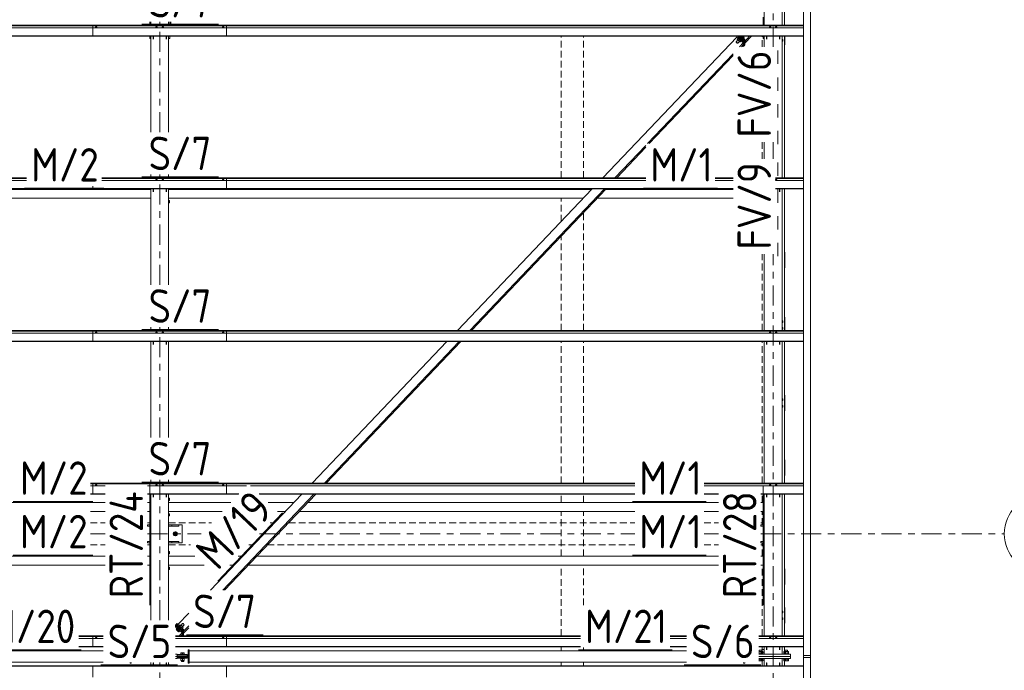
# Model space of a CAD drawing. Header units: millimetres. Extents: x -76 to 1111, y -178 to 661.
# Tile 81 of 91: x 579 to 667, y 394 to 452. Entities that reach past the tile are written whole.
import ezdxf

# ---------------------------------------------------------------- set-up
doc = ezdxf.new("R2010")
doc.units = ezdxf.units.MM
doc.header["$LTSCALE"] = 0.6
for name, pattern in [('VERDECKT2', [1.5, 1, -0.5]), ('XKITLINE00', [0]), ('XKITLINE02', [4, 2, -2]), ('XKITLINE03', [6, 3, -1, 1, -1])]:
    doc.linetypes.add(name, pattern=pattern)
for name, color, linetype, lineweight in [('Bolt', 7, 'Continuous', 0), ('Part', 2, 'Continuous', 0), ('PartMark', 3, 'Continuous', 0), ('S-GRID', 1, 'Continuous', 0)]:
    doc.layers.add(name, color=color, linetype=linetype, lineweight=lineweight)
doc.styles.add('ISOCPEUR', font='ISOCPEUR.TTF')

msp = doc.modelspace()

# ---------------------------------------------------------------- linework, layer by layer
at = {"layer": 'Bolt', "color": 3, "linetype": 'XKITLINE00', "lineweight": 0}
for p, q in [((585.708, 451.438), (585.654, 451.418)), ((585.654, 451.418), (585.654, 451.4)), ((585.711, 451.503), (585.703, 451.497)), ((585.703, 451.497), (585.703, 451.436)), ((585.818, 451.438), (585.708, 451.438)), ((585.708, 451.438), (585.708, 451.4)), ((585.733, 451.507), (585.711, 451.503)), ((585.763, 451.509), (585.733, 451.507)), ((585.793, 451.507), (585.763, 451.509)), ((585.815, 451.503), (585.793, 451.507)), ((585.823, 451.497), (585.815, 451.503)), ((585.873, 451.418), (585.818, 451.438)), ((585.818, 451.438), (585.818, 451.4)), ((585.823, 451.436), (585.823, 451.497)), ((585.873, 451.4), (585.873, 451.418)), ((591.133, 451.438), (591.079, 451.418)), ((591.079, 451.418), (591.079, 451.4)), ((591.136, 451.503), (591.128, 451.497)), ((591.128, 451.436), (591.128, 451.497)), ((591.243, 451.438), (591.133, 451.438)), ((591.133, 451.438), (591.133, 451.4)), ((591.158, 451.507), (591.136, 451.503)), ((591.188, 451.509), (591.158, 451.507)), ((591.218, 451.507), (591.188, 451.509)), ((591.24, 451.503), (591.218, 451.507)), ((591.248, 451.497), (591.24, 451.503)), ((591.298, 451.418), (591.243, 451.438)), ((591.243, 451.438), (591.243, 451.4)), ((591.248, 451.436), (591.248, 451.497)), ((591.298, 451.4), (591.298, 451.418)), ((591.683, 451.438), (591.629, 451.418)), ((591.629, 451.418), (591.629, 451.4)), ((591.686, 451.503), (591.678, 451.497)), ((591.678, 451.436), (591.678, 451.497)), ((591.793, 451.438), (591.683, 451.438)), ((591.683, 451.438), (591.683, 451.4)), ((591.708, 451.507), (591.686, 451.503)), ((591.738, 451.509), (591.708, 451.507)), ((591.768, 451.507), (591.738, 451.509)), ((591.79, 451.503), (591.768, 451.507)), ((591.798, 451.497), (591.79, 451.503)), ((591.848, 451.418), (591.793, 451.438)), ((591.793, 451.438), (591.793, 451.4)), ((591.798, 451.436), (591.798, 451.497)), ((591.848, 451.4), (591.848, 451.418)), ((597.108, 451.438), (597.054, 451.418)), ((597.054, 451.418), (597.054, 451.4)), ((597.111, 451.503), (597.103, 451.497)), ((597.103, 451.497), (597.103, 451.436)), ((597.218, 451.438), (597.108, 451.438)), ((597.108, 451.438), (597.108, 451.4)), ((597.133, 451.507), (597.111, 451.503)), ((597.163, 451.509), (597.133, 451.507)), ((597.193, 451.507), (597.163, 451.509)), ((597.215, 451.503), (597.193, 451.507)), ((597.223, 451.497), (597.215, 451.503)), ((597.273, 451.418), (597.218, 451.438)), ((597.218, 451.438), (597.218, 451.4)), ((597.223, 451.436), (597.223, 451.497)), ((597.273, 451.4), (597.273, 451.418)), ((646.133, 451.438), (646.079, 451.418)), ((646.079, 451.418), (646.079, 451.4)), ((646.136, 451.503), (646.128, 451.497)), ((646.128, 451.436), (646.128, 451.497)), ((646.243, 451.438), (646.133, 451.438)), ((646.133, 451.438), (646.133, 451.4)), ((646.158, 451.507), (646.136, 451.503)), ((646.188, 451.509), (646.158, 451.507)), ((646.218, 451.507), (646.188, 451.509)), ((646.24, 451.503), (646.218, 451.507)), ((646.248, 451.497), (646.24, 451.503)), ((646.298, 451.418), (646.243, 451.438)), ((646.243, 451.438), (646.243, 451.4)), ((646.248, 451.436), (646.248, 451.497)), ((646.298, 451.4), (646.298, 451.418)), ((646.683, 451.438), (646.629, 451.418)), ((646.629, 451.418), (646.629, 451.4)), ((646.686, 451.503), (646.678, 451.497)), ((646.678, 451.436), (646.678, 451.497)), ((646.793, 451.438), (646.683, 451.438)), ((646.683, 451.438), (646.683, 451.4)), ((646.708, 451.507), (646.686, 451.503)), ((646.738, 451.509), (646.708, 451.507)), ((646.768, 451.507), (646.738, 451.509)), ((646.79, 451.503), (646.768, 451.507)), ((646.798, 451.497), (646.79, 451.503)), ((646.848, 451.418), (646.793, 451.438)), ((646.793, 451.438), (646.793, 451.4)), ((646.798, 451.436), (646.798, 451.497)), ((646.848, 451.4), (646.848, 451.418)), ((643.131, 450.154), (643.287, 450.319)), ((643.234, 450.368), (643.343, 450.482)), ((643.277, 450.308), (643.234, 450.368)), ((643.234, 450.368), (643.297, 450.341)), ((643.277, 450.021), (643.434, 450.186)), ((643.297, 450.341), (643.406, 450.456)), ((643.297, 450.341), (643.424, 450.226)), ((643.334, 450.49), (643.354, 450.512)), ((643.334, 450.49), (643.352, 450.493)), ((643.34, 450.479), (643.334, 450.49)), ((643.406, 450.456), (643.343, 450.482)), ((643.352, 450.493), (643.402, 450.462)), ((643.373, 450.514), (643.354, 450.512)), ((643.422, 450.483), (643.373, 450.514)), ((643.402, 450.462), (643.469, 450.405)), ((643.533, 450.34), (643.406, 450.456)), ((643.49, 450.427), (643.422, 450.483)), ((643.424, 450.226), (643.533, 450.34)), ((643.487, 450.137), (643.424, 450.226)), ((643.469, 450.405), (643.537, 450.338)), ((643.487, 450.137), (643.596, 450.251)), ((643.558, 450.36), (643.49, 450.427)), ((643.596, 450.251), (643.533, 450.34)), ((643.537, 450.338), (643.587, 450.279)), ((643.607, 450.301), (643.558, 450.36)), ((643.587, 450.279), (643.605, 450.244)), ((643.605, 450.244), (643.587, 450.241)), ((643.605, 450.244), (643.625, 450.265)), ((643.625, 450.265), (643.607, 450.301)), ((643.716, 450.533), (643.795, 450.616)), ((643.763, 450.645), (643.795, 450.616)), ((643.795, 450.616), (643.858, 450.527)), ((643.795, 450.461), (643.858, 450.527)), ((647.268, 450.384), (647.263, 450.384)), ((647.263, 450.194), (647.268, 450.194)), ((647.323, 450.289), (647.268, 450.384)), ((647.268, 450.194), (647.323, 450.289)), ((643.131, 450.154), (643.14, 450.156)), ((643.14, 450.135), (643.131, 450.154)), ((643.14, 450.156), (643.167, 450.139)), ((643.167, 450.103), (643.14, 450.135)), ((643.167, 450.139), (643.204, 450.108)), ((643.204, 450.067), (643.167, 450.103)), ((643.204, 450.108), (643.24, 450.072)), ((643.24, 450.036), (643.204, 450.067)), ((643.24, 450.072), (643.267, 450.04)), ((643.267, 450.019), (643.24, 450.036)), ((643.267, 450.04), (643.277, 450.021)), ((643.277, 450.021), (643.267, 450.019)), ((643.418, 450.169), (643.424, 450.163)), ((643.424, 450.163), (643.487, 450.137)), ((591.133, 437.744), (591.079, 437.724)), ((591.079, 437.724), (591.079, 437.706)), ((591.136, 437.809), (591.128, 437.803)), ((591.128, 437.742), (591.128, 437.803)), ((591.243, 437.744), (591.133, 437.744)), ((591.133, 437.744), (591.133, 437.706)), ((591.158, 437.813), (591.136, 437.809)), ((591.188, 437.815), (591.158, 437.813)), ((591.218, 437.813), (591.188, 437.815)), ((591.24, 437.809), (591.218, 437.813)), ((591.248, 437.803), (591.24, 437.809)), ((591.298, 437.724), (591.243, 437.744)), ((591.243, 437.744), (591.243, 437.706)), ((591.248, 437.742), (591.248, 437.803)), ((591.298, 437.706), (591.298, 437.724)), ((591.683, 437.744), (591.629, 437.724)), ((591.629, 437.724), (591.629, 437.706)), ((591.686, 437.809), (591.678, 437.803)), ((591.678, 437.742), (591.678, 437.803)), ((591.793, 437.744), (591.683, 437.744)), ((591.683, 437.744), (591.683, 437.706)), ((591.708, 437.813), (591.686, 437.809)), ((591.738, 437.815), (591.708, 437.813)), ((591.768, 437.813), (591.738, 437.815)), ((591.79, 437.809), (591.768, 437.813)), ((591.798, 437.803), (591.79, 437.809)), ((591.848, 437.724), (591.793, 437.744)), ((591.793, 437.744), (591.793, 437.706)), ((591.798, 437.742), (591.798, 437.803)), ((591.848, 437.706), (591.848, 437.724)), ((597.108, 437.744), (597.054, 437.724)), ((597.054, 437.724), (597.054, 437.706)), ((597.111, 437.809), (597.103, 437.803)), ((597.103, 437.803), (597.103, 437.742)), ((597.218, 437.744), (597.108, 437.744)), ((597.108, 437.744), (597.108, 437.706)), ((597.133, 437.813), (597.111, 437.809)), ((597.163, 437.815), (597.133, 437.813)), ((597.193, 437.813), (597.163, 437.815)), ((597.215, 437.809), (597.193, 437.813)), ((597.223, 437.803), (597.215, 437.809)), ((597.273, 437.724), (597.218, 437.744)), ((597.218, 437.744), (597.218, 437.706)), ((597.223, 437.742), (597.223, 437.803)), ((597.273, 437.706), (597.273, 437.724)), ((646.683, 437.744), (646.664, 437.737)), ((646.686, 437.809), (646.678, 437.803)), ((646.678, 437.742), (646.678, 437.803)), ((646.793, 437.744), (646.683, 437.744)), ((646.683, 437.744), (646.683, 437.706)), ((646.708, 437.813), (646.686, 437.809)), ((646.738, 437.815), (646.708, 437.813)), ((646.768, 437.813), (646.738, 437.815)), ((646.79, 437.809), (646.768, 437.813)), ((646.798, 437.803), (646.79, 437.809)), ((646.848, 437.724), (646.793, 437.744)), ((646.793, 437.744), (646.793, 437.706)), ((646.798, 437.742), (646.798, 437.803)), ((646.848, 437.706), (646.848, 437.724)), ((592.333, 435.918), (592.263, 435.918)), ((592.263, 435.718), (592.333, 435.718)), ((592.333, 435.718), (592.333, 435.918)), ((647.268, 425.148), (647.263, 425.148)), ((647.263, 424.958), (647.268, 424.958)), ((647.323, 425.053), (647.268, 425.148)), ((647.268, 424.958), (647.323, 425.053)), ((585.708, 424.05), (585.654, 424.03)), ((585.654, 424.03), (585.654, 424.012)), ((585.711, 424.115), (585.703, 424.108)), ((585.703, 424.108), (585.703, 424.048)), ((585.818, 424.05), (585.708, 424.05)), ((585.708, 424.05), (585.708, 424.012)), ((585.733, 424.119), (585.711, 424.115)), ((585.763, 424.121), (585.733, 424.119)), ((585.793, 424.119), (585.763, 424.121)), ((585.815, 424.115), (585.793, 424.119)), ((585.823, 424.108), (585.815, 424.115)), ((585.873, 424.03), (585.818, 424.05)), ((585.818, 424.05), (585.818, 424.012)), ((585.823, 424.048), (585.823, 424.108)), ((585.873, 424.012), (585.873, 424.03)), ((591.133, 424.05), (591.079, 424.03)), ((591.079, 424.03), (591.079, 424.012)), ((591.136, 424.115), (591.128, 424.108)), ((591.128, 424.048), (591.128, 424.108)), ((591.243, 424.05), (591.133, 424.05)), ((591.133, 424.05), (591.133, 424.012)), ((591.158, 424.119), (591.136, 424.115)), ((591.188, 424.121), (591.158, 424.119)), ((591.218, 424.119), (591.188, 424.121)), ((591.24, 424.115), (591.218, 424.119)), ((591.248, 424.108), (591.24, 424.115)), ((591.298, 424.03), (591.243, 424.05)), ((591.243, 424.05), (591.243, 424.012)), ((591.248, 424.048), (591.248, 424.108)), ((591.298, 424.012), (591.298, 424.03)), ((591.683, 424.05), (591.629, 424.03)), ((591.629, 424.03), (591.629, 424.012)), ((591.686, 424.115), (591.678, 424.108)), ((591.678, 424.048), (591.678, 424.108)), ((591.793, 424.05), (591.683, 424.05)), ((591.683, 424.05), (591.683, 424.012)), ((591.708, 424.119), (591.686, 424.115)), ((591.738, 424.121), (591.708, 424.119)), ((591.768, 424.119), (591.738, 424.121)), ((591.79, 424.115), (591.768, 424.119)), ((591.798, 424.108), (591.79, 424.115)), ((591.848, 424.03), (591.793, 424.05)), ((591.793, 424.05), (591.793, 424.012)), ((591.798, 424.048), (591.798, 424.108)), ((591.848, 424.012), (591.848, 424.03)), ((597.108, 424.05), (597.054, 424.03)), ((597.054, 424.03), (597.054, 424.012)), ((597.111, 424.115), (597.103, 424.108)), ((597.103, 424.108), (597.103, 424.048)), ((597.218, 424.05), (597.108, 424.05)), ((597.108, 424.05), (597.108, 424.012)), ((597.133, 424.119), (597.111, 424.115)), ((597.163, 424.121), (597.133, 424.119)), ((597.193, 424.119), (597.163, 424.121)), ((597.215, 424.115), (597.193, 424.119)), ((597.223, 424.108), (597.215, 424.115)), ((597.273, 424.03), (597.218, 424.05)), ((597.218, 424.05), (597.218, 424.012)), ((597.223, 424.048), (597.223, 424.108)), ((597.273, 424.012), (597.273, 424.03)), ((646.133, 424.05), (646.079, 424.03)), ((646.079, 424.03), (646.079, 424.012)), ((646.136, 424.115), (646.128, 424.108)), ((646.128, 424.048), (646.128, 424.108)), ((646.243, 424.05), (646.133, 424.05)), ((646.133, 424.05), (646.133, 424.012)), ((646.158, 424.119), (646.136, 424.115)), ((646.188, 424.121), (646.158, 424.119)), ((646.218, 424.119), (646.188, 424.121)), ((646.24, 424.115), (646.218, 424.119)), ((646.248, 424.108), (646.24, 424.115)), ((646.298, 424.03), (646.243, 424.05)), ((646.243, 424.05), (646.243, 424.012)), ((646.248, 424.048), (646.248, 424.108)), ((646.298, 424.012), (646.298, 424.03)), ((646.683, 424.05), (646.629, 424.03)), ((646.629, 424.03), (646.629, 424.012)), ((646.686, 424.115), (646.678, 424.108)), ((646.678, 424.048), (646.678, 424.108)), ((646.793, 424.05), (646.683, 424.05)), ((646.683, 424.05), (646.683, 424.012)), ((646.708, 424.119), (646.686, 424.115)), ((646.738, 424.121), (646.708, 424.119)), ((646.768, 424.119), (646.738, 424.121)), ((646.79, 424.115), (646.768, 424.119)), ((646.798, 424.108), (646.79, 424.115)), ((646.848, 424.03), (646.793, 424.05)), ((646.793, 424.05), (646.793, 424.012)), ((646.798, 424.048), (646.798, 424.108)), ((646.848, 424.012), (646.848, 424.03)), ((647.268, 424.548), (647.263, 424.548)), ((647.263, 424.358), (647.268, 424.358)), ((647.323, 424.453), (647.268, 424.548)), ((647.268, 424.358), (647.323, 424.453)), ((647.268, 418.141), (647.263, 418.141)), ((647.263, 417.951), (647.268, 417.951)), ((647.268, 417.541), (647.263, 417.541)), ((647.323, 418.046), (647.268, 418.141)), ((647.268, 417.951), (647.323, 418.046)), ((647.323, 417.446), (647.268, 417.541)), ((647.263, 417.351), (647.268, 417.351)), ((647.268, 417.351), (647.323, 417.446)), ((585.708, 410.356), (585.654, 410.336)), ((585.654, 410.336), (585.654, 410.318)), ((585.711, 410.421), (585.703, 410.414)), ((585.703, 410.414), (585.703, 410.354)), ((585.818, 410.356), (585.708, 410.356)), ((585.708, 410.356), (585.708, 410.318)), ((585.733, 410.425), (585.711, 410.421)), ((585.763, 410.427), (585.733, 410.425)), ((585.793, 410.425), (585.763, 410.427)), ((585.815, 410.421), (585.793, 410.425)), ((585.823, 410.414), (585.815, 410.421)), ((585.873, 410.336), (585.818, 410.356)), ((585.818, 410.356), (585.818, 410.318)), ((585.823, 410.354), (585.823, 410.414)), ((585.873, 410.318), (585.873, 410.336)), ((591.133, 410.356), (591.079, 410.336)), ((591.079, 410.336), (591.079, 410.318)), ((591.136, 410.421), (591.128, 410.414)), ((591.128, 410.354), (591.128, 410.414)), ((591.243, 410.356), (591.133, 410.356)), ((591.133, 410.356), (591.133, 410.318)), ((591.158, 410.425), (591.136, 410.421)), ((591.188, 410.427), (591.158, 410.425)), ((591.218, 410.425), (591.188, 410.427)), ((591.24, 410.421), (591.218, 410.425)), ((591.248, 410.414), (591.24, 410.421)), ((591.298, 410.336), (591.243, 410.356)), ((591.243, 410.356), (591.243, 410.318)), ((591.248, 410.354), (591.248, 410.414)), ((591.298, 410.318), (591.298, 410.336)), ((591.683, 410.356), (591.629, 410.336)), ((591.629, 410.336), (591.629, 410.318)), ((591.686, 410.421), (591.678, 410.414)), ((591.678, 410.354), (591.678, 410.414)), ((591.793, 410.356), (591.683, 410.356)), ((591.683, 410.356), (591.683, 410.318)), ((591.708, 410.425), (591.686, 410.421)), ((591.738, 410.427), (591.708, 410.425)), ((591.768, 410.425), (591.738, 410.427)), ((591.79, 410.421), (591.768, 410.425)), ((591.798, 410.414), (591.79, 410.421)), ((591.848, 410.336), (591.793, 410.356)), ((591.793, 410.356), (591.793, 410.318)), ((591.798, 410.354), (591.798, 410.414)), ((591.848, 410.318), (591.848, 410.336)), ((597.108, 410.356), (597.054, 410.336)), ((597.054, 410.336), (597.054, 410.318)), ((597.111, 410.421), (597.103, 410.414)), ((597.103, 410.414), (597.103, 410.354)), ((597.218, 410.356), (597.108, 410.356)), ((597.108, 410.356), (597.108, 410.318)), ((597.133, 410.425), (597.111, 410.421)), ((597.163, 410.427), (597.133, 410.425)), ((597.193, 410.425), (597.163, 410.427)), ((597.215, 410.421), (597.193, 410.425)), ((597.223, 410.414), (597.215, 410.421)), ((597.273, 410.336), (597.218, 410.356)), ((597.218, 410.356), (597.218, 410.318)), ((597.223, 410.354), (597.223, 410.414)), ((597.273, 410.318), (597.273, 410.336)), ((646.133, 410.356), (646.079, 410.336)), ((646.079, 410.336), (646.079, 410.318)), ((646.136, 410.421), (646.128, 410.414)), ((646.128, 410.354), (646.128, 410.414)), ((646.243, 410.356), (646.133, 410.356)), ((646.133, 410.356), (646.133, 410.318)), ((646.158, 410.425), (646.136, 410.421)), ((646.188, 410.427), (646.158, 410.425)), ((646.218, 410.425), (646.188, 410.427)), ((646.24, 410.421), (646.218, 410.425)), ((646.248, 410.414), (646.24, 410.421)), ((646.298, 410.336), (646.243, 410.356)), ((646.243, 410.356), (646.243, 410.318)), ((646.248, 410.354), (646.248, 410.414)), ((646.298, 410.318), (646.298, 410.336)), ((646.683, 410.356), (646.629, 410.336)), ((646.629, 410.336), (646.629, 410.318)), ((646.686, 410.421), (646.678, 410.414)), ((646.678, 410.354), (646.678, 410.414)), ((646.793, 410.356), (646.683, 410.356)), ((646.683, 410.356), (646.683, 410.318)), ((646.708, 410.425), (646.686, 410.421)), ((646.738, 410.427), (646.708, 410.425)), ((646.768, 410.425), (646.738, 410.427)), ((646.79, 410.421), (646.768, 410.425)), ((646.798, 410.414), (646.79, 410.421)), ((646.848, 410.336), (646.793, 410.356)), ((646.793, 410.356), (646.793, 410.318)), ((646.798, 410.354), (646.798, 410.414)), ((646.848, 410.318), (646.848, 410.336)), ((592.263, 409.218), (592.333, 409.218)), ((592.263, 409.018), (592.333, 409.018)), ((592.333, 409.218), (592.333, 409.018)), ((645.593, 409.218), (645.593, 409.018)), ((645.593, 409.218), (645.663, 409.218)), ((645.593, 409.018), (645.663, 409.018)), ((592.263, 407.818), (592.333, 407.818)), ((592.333, 407.818), (592.333, 407.618)), ((645.593, 407.818), (645.593, 407.618)), ((645.593, 407.818), (645.663, 407.818)), ((592.263, 407.618), (592.333, 407.618)), ((645.593, 407.618), (645.663, 407.618)), ((592.863, 406.194), (592.713, 406.108)), ((592.713, 406.108), (592.713, 405.934)), ((593.013, 406.108), (592.863, 406.194)), ((593.013, 405.934), (593.013, 406.108)), ((592.713, 405.934), (592.863, 405.848)), ((592.863, 405.848), (593.013, 405.934)), ((592.263, 404.418), (592.333, 404.418)), ((592.333, 404.418), (592.333, 404.218)), ((645.593, 404.418), (645.593, 404.218)), ((645.593, 404.418), (645.663, 404.418)), ((592.263, 404.218), (592.333, 404.218)), ((645.593, 404.218), (645.663, 404.218)), ((592.263, 403.018), (592.333, 403.018)), ((592.263, 402.818), (592.333, 402.818)), ((592.333, 403.018), (592.333, 402.818)), ((645.593, 403.018), (645.593, 402.818)), ((645.593, 403.018), (645.663, 403.018)), ((645.593, 402.818), (645.663, 402.818)), ((647.268, 399.105), (647.263, 399.105)), ((647.323, 399.01), (647.268, 399.105)), ((647.268, 398.915), (647.323, 399.01)), ((647.263, 398.915), (647.268, 398.915)), ((647.268, 398.505), (647.263, 398.505)), ((647.263, 398.315), (647.268, 398.315)), ((647.323, 398.41), (647.268, 398.505)), ((647.268, 398.315), (647.323, 398.41)), ((593.022, 397.561), (592.937, 397.471)), ((593, 397.382), (592.937, 397.471)), ((592.937, 397.471), (593, 397.445)), ((593.085, 397.534), (593, 397.445)), ((593, 397.445), (593.127, 397.329)), ((593.127, 397.267), (593, 397.382)), ((593.013, 397.568), (593.034, 397.59)), ((593.013, 397.568), (593.031, 397.571)), ((593.019, 397.557), (593.013, 397.568)), ((593.085, 397.534), (593.022, 397.561)), ((593.031, 397.571), (593.081, 397.54)), ((593.052, 397.593), (593.034, 397.59)), ((593.101, 397.562), (593.052, 397.593)), ((593.081, 397.54), (593.149, 397.484)), ((593.212, 397.419), (593.085, 397.534)), ((593.169, 397.505), (593.101, 397.562)), ((593.212, 397.419), (593.127, 397.329)), ((593.127, 397.329), (593.19, 397.24)), ((593.19, 397.24), (593.127, 397.267)), ((593.149, 397.484), (593.216, 397.417)), ((593.237, 397.438), (593.169, 397.505)), ((593.276, 397.33), (593.19, 397.24)), ((593.276, 397.33), (593.212, 397.419)), ((593.216, 397.417), (593.266, 397.358)), ((593.308, 397.861), (593.221, 397.77)), ((593.286, 397.379), (593.237, 397.438)), ((593.266, 397.358), (593.284, 397.322)), ((593.266, 397.319), (593.284, 397.322)), ((593.371, 397.835), (593.268, 397.727)), ((593.284, 397.322), (593.305, 397.343)), ((593.305, 397.343), (593.286, 397.379)), ((593.371, 397.835), (593.308, 397.861)), ((593.498, 397.719), (593.371, 397.835)), ((593.377, 397.829), (593.518, 397.977)), ((593.498, 397.719), (593.395, 397.611)), ((593.475, 397.539), (593.562, 397.631)), ((593.562, 397.631), (593.498, 397.719)), ((593.528, 397.979), (593.518, 397.977)), ((593.519, 397.691), (593.665, 397.844)), ((593.555, 397.962), (593.528, 397.979)), ((593.591, 397.932), (593.555, 397.962)), ((593.628, 397.895), (593.591, 397.932)), ((593.655, 397.863), (593.628, 397.895)), ((593.665, 397.844), (593.655, 397.863)), ((585.708, 396.662), (585.654, 396.642)), ((585.654, 396.642), (585.654, 396.624)), ((585.711, 396.726), (585.703, 396.72)), ((585.703, 396.72), (585.703, 396.66)), ((585.818, 396.662), (585.708, 396.662)), ((585.708, 396.662), (585.708, 396.624)), ((585.733, 396.731), (585.711, 396.726)), ((585.763, 396.733), (585.733, 396.731)), ((585.793, 396.731), (585.763, 396.733)), ((585.815, 396.726), (585.793, 396.731)), ((585.823, 396.72), (585.815, 396.726)), ((585.873, 396.642), (585.818, 396.662)), ((585.818, 396.662), (585.818, 396.624)), ((585.823, 396.66), (585.823, 396.72)), ((585.873, 396.624), (585.873, 396.642)), ((597.108, 396.662), (597.054, 396.642)), ((597.054, 396.642), (597.054, 396.624)), ((597.111, 396.726), (597.103, 396.72)), ((597.103, 396.72), (597.103, 396.66)), ((597.218, 396.662), (597.108, 396.662)), ((597.108, 396.662), (597.108, 396.624)), ((597.133, 396.731), (597.111, 396.726)), ((597.163, 396.733), (597.133, 396.731)), ((597.193, 396.731), (597.163, 396.733)), ((597.215, 396.726), (597.193, 396.731)), ((597.223, 396.72), (597.215, 396.726)), ((597.273, 396.642), (597.218, 396.662)), ((597.218, 396.662), (597.218, 396.624)), ((597.223, 396.66), (597.223, 396.72)), ((597.273, 396.624), (597.273, 396.642)), ((646.133, 396.662), (646.079, 396.642)), ((646.079, 396.642), (646.079, 396.624)), ((646.136, 396.726), (646.128, 396.72)), ((646.128, 396.66), (646.128, 396.72)), ((646.243, 396.662), (646.133, 396.662)), ((646.133, 396.662), (646.133, 396.624)), ((646.158, 396.731), (646.136, 396.726)), ((646.188, 396.733), (646.158, 396.731)), ((646.218, 396.731), (646.188, 396.733)), ((646.24, 396.726), (646.218, 396.731)), ((646.248, 396.72), (646.24, 396.726)), ((646.298, 396.642), (646.243, 396.662)), ((646.243, 396.662), (646.243, 396.624)), ((646.248, 396.66), (646.248, 396.72)), ((646.298, 396.624), (646.298, 396.642)), ((646.683, 396.662), (646.629, 396.642)), ((646.629, 396.642), (646.629, 396.624)), ((646.686, 396.726), (646.678, 396.72)), ((646.678, 396.66), (646.678, 396.72)), ((646.793, 396.662), (646.683, 396.662)), ((646.683, 396.662), (646.683, 396.624)), ((646.708, 396.731), (646.686, 396.726)), ((646.738, 396.733), (646.708, 396.731)), ((646.768, 396.731), (646.738, 396.733)), ((646.79, 396.726), (646.768, 396.731)), ((646.798, 396.72), (646.79, 396.726)), ((646.848, 396.642), (646.793, 396.662)), ((646.793, 396.662), (646.793, 396.624)), ((646.798, 396.66), (646.798, 396.72)), ((646.848, 396.624), (646.848, 396.642)), ((645.433, 395.58), (645.193, 395.58)), ((645.193, 395.449), (645.193, 395.58)), ((645.433, 395.449), (645.433, 395.58)), ((645.663, 395.628), (645.443, 395.628)), ((645.443, 395.401), (645.443, 395.628)), ((647.483, 395.628), (647.464, 395.628)), ((647.483, 395.401), (647.483, 395.628)), ((647.733, 395.58), (647.493, 395.58)), ((647.493, 395.449), (647.493, 395.58)), ((647.733, 395.449), (647.733, 395.58)), ((593.698, 395.209), (593.328, 395.209)), ((593.328, 395.179), (593.328, 395.209)), ((593.328, 394.829), (593.328, 394.859)), ((593.698, 394.829), (593.328, 394.829)), ((593.363, 395.209), (593.363, 395.334)), ((593.363, 395.334), (593.663, 395.334)), ((593.363, 394.669), (593.363, 394.829)), ((593.363, 394.669), (593.663, 394.669)), ((593.413, 395.069), (593.413, 395.079)), ((593.413, 394.959), (593.413, 394.969)), ((593.413, 394.559), (593.413, 394.669)), ((593.513, 395.209), (593.513, 395.334)), ((593.513, 394.669), (593.513, 394.829)), ((593.613, 395.069), (593.613, 395.079)), ((593.613, 394.959), (593.613, 394.969)), ((593.613, 394.559), (593.613, 394.669)), ((593.663, 395.209), (593.663, 395.334)), ((593.663, 394.669), (593.663, 394.829)), ((593.698, 395.179), (593.698, 395.209)), ((593.698, 394.829), (593.698, 394.859)), ((645.521, 395.449), (645.163, 395.449)), ((645.533, 395.259), (645.163, 395.259)), ((645.533, 394.78), (645.163, 394.78)), ((645.521, 394.63), (645.163, 394.63)), ((645.209, 395.259), (645.209, 395.449)), ((645.209, 394.63), (645.209, 394.78)), ((645.663, 395.401), (645.356, 395.401)), ((645.356, 395.401), (645.356, 395.219)), ((645.356, 394.678), (645.356, 394.82)), ((645.663, 394.678), (645.356, 394.678)), ((645.417, 395.259), (645.417, 395.449)), ((645.417, 394.63), (645.417, 394.78)), ((645.459, 395.219), (645.459, 395.401)), ((645.459, 394.678), (645.459, 394.82)), ((645.521, 395.259), (645.521, 395.449)), ((645.521, 394.78), (645.521, 394.63)), ((645.533, 395.219), (645.533, 395.259)), ((645.533, 394.78), (645.533, 394.82)), ((647.833, 395.259), (647.393, 395.259)), ((647.393, 395.219), (647.393, 395.259)), ((647.393, 394.78), (647.393, 394.82)), ((647.833, 394.78), (647.393, 394.78)), ((647.821, 395.449), (647.406, 395.449)), ((647.406, 395.449), (647.406, 395.259)), ((647.406, 394.63), (647.406, 394.78)), ((647.821, 394.63), (647.406, 394.63)), ((647.464, 395.401), (647.467, 395.401)), ((647.464, 394.678), (647.467, 394.678)), ((647.467, 395.401), (647.571, 395.401)), ((647.467, 395.219), (647.467, 395.401)), ((647.467, 394.678), (647.467, 394.82)), ((647.467, 394.678), (647.571, 394.678)), ((647.509, 395.259), (647.509, 395.449)), ((647.509, 394.63), (647.509, 394.78)), ((647.571, 395.219), (647.571, 395.401)), ((647.571, 394.678), (647.571, 394.82)), ((647.717, 395.259), (647.717, 395.449)), ((647.717, 394.63), (647.717, 394.78)), ((647.821, 395.259), (647.821, 395.449)), ((647.821, 394.78), (647.821, 394.63)), ((647.833, 395.219), (647.833, 395.259)), ((647.833, 394.78), (647.833, 394.82)), ((593.613, 394.559), (593.413, 394.559))]:
    msp.add_line(p, q, dxfattribs=at)
for centre, radius, start, end in [((647.213, 450.289), 0.12, 295.1247, 64.8753), ((647.213, 450.289), 0.06, 327.40295, 32.59705), ((647.213, 425.053), 0.12, 295.1247, 64.8753), ((647.213, 425.053), 0.06, 327.40295, 32.59705), ((647.213, 424.453), 0.12, 295.1247, 64.8753), ((647.213, 424.453), 0.06, 327.40295, 32.59705), ((647.213, 418.046), 0.12, 295.1247, 64.8753), ((647.213, 418.046), 0.06, 327.40295, 32.59705), ((647.213, 417.446), 0.12, 295.1247, 64.8753), ((647.213, 417.446), 0.06, 327.40295, 32.59705), ((592.863, 406.021), 0.185, 120, 300), ((592.863, 406.021), 0.1, 120, 300), ((592.863, 406.021), 0.185, 300, 120), ((592.863, 406.021), 0.1, 300, 120), ((647.213, 399.01), 0.12, 295.1247, 64.8753), ((647.213, 399.01), 0.06, 327.40295, 32.59705), ((647.213, 398.41), 0.12, 295.1247, 64.8753), ((647.213, 398.41), 0.06, 327.40295, 32.59705)]:
    msp.add_arc(centre, radius, start, end, dxfattribs=at)
at = {"layer": 'Part', "color": 2, "linetype": 'XKITLINE00', "lineweight": 0}
for p, q in [((649.193, 395.115), (649.193, 598.251)), ((649.793, 395.117), (649.793, 598.251)), ((645.663, 451.641), (645.663, 464.339)), ((647.263, 451.641), (647.263, 464.339)), ((647.464, 451.641), (647.464, 453.251)), ((645.564, 451.641), (645.564, 452.369)), ((529.463, 451.641), (597.463, 451.641)), ((529.463, 451.622), (597.463, 451.622)), ((529.463, 451.595), (597.463, 451.595)), ((529.463, 451.4), (597.463, 451.4)), ((585.463, 451.641), (585.463, 450.645)), ((585.463, 451.641), (649.193, 451.641)), ((585.463, 451.622), (649.193, 451.622)), ((585.463, 451.595), (649.193, 451.595)), ((585.463, 451.4), (649.193, 451.4)), ((590.563, 451.641), (590.563, 451.941)), ((590.663, 451.641), (590.663, 451.941)), ((590.663, 451.641), (590.663, 451.941)), ((592.263, 451.641), (592.263, 451.941)), ((592.363, 451.641), (592.363, 451.941)), ((592.463, 451.941), (592.463, 451.641)), ((597.463, 450.645), (597.463, 451.641)), ((529.463, 450.676), (597.463, 450.676)), ((529.463, 450.645), (597.463, 450.645)), ((585.463, 450.676), (649.193, 450.676)), ((585.463, 450.645), (649.193, 450.645)), ((590.563, 450.442), (590.563, 450.645)), ((590.563, 450.442), (590.663, 450.442)), ((590.663, 442.047), (590.663, 450.645)), ((590.663, 450.442), (590.663, 450.645)), ((590.863, 450.378), (590.863, 450.645)), ((590.893, 450.378), (590.893, 450.645)), ((592.033, 450.378), (592.033, 450.645)), ((592.063, 450.378), (592.063, 450.645)), ((592.263, 442.047), (592.263, 450.645)), ((592.363, 450.442), (592.263, 450.442)), ((592.363, 450.645), (592.363, 450.442)), ((631.183, 437.947), (643.197, 450.582)), ((643.197, 450.582), (643.197, 450.645)), ((643.783, 450.049), (643.197, 450.582)), ((643.299, 450.645), (643.783, 450.205)), ((643.446, 450.645), (643.851, 450.277)), ((643.446, 450.645), (643.851, 450.277)), ((643.593, 450.645), (643.919, 450.348)), ((643.851, 450.277), (643.783, 450.205)), ((643.783, 450.205), (643.783, 449.727)), ((643.851, 450.277), (643.919, 450.348)), ((643.851, 449.798), (643.851, 450.277)), ((643.851, 449.798), (643.851, 450.277)), ((643.919, 450.192), (644.349, 450.645)), ((643.919, 450.026), (644.508, 450.645)), ((643.919, 450.348), (643.919, 449.87)), ((643.919, 450.026), (643.919, 450.192)), ((645.564, 450.441), (645.564, 450.645)), ((645.564, 450.441), (645.663, 450.441)), ((645.663, 449.699), (645.663, 450.645)), ((645.863, 450.378), (645.863, 450.645)), ((645.893, 450.378), (645.893, 450.645)), ((647.033, 450.378), (647.033, 450.645)), ((647.063, 450.378), (647.063, 450.645)), ((647.263, 437.947), (647.263, 450.645)), ((647.464, 437.947), (647.464, 450.645)), ((647.513, 449.889), (647.513, 450.645)), ((643.45, 449.699), (643.783, 450.049)), ((643.609, 449.699), (643.783, 449.883)), ((643.703, 449.799), (643.783, 449.727)), ((643.783, 449.883), (643.783, 450.049)), ((643.783, 449.727), (643.851, 449.798)), ((643.919, 449.87), (643.851, 449.798)), ((647.464, 449.889), (647.513, 449.889)), ((635.196, 441.018), (642.864, 449.083)), ((635.354, 441.018), (642.864, 448.916)), ((632.276, 437.947), (635.049, 440.864)), ((632.434, 437.947), (635.049, 440.698)), ((645.663, 439.651), (645.663, 441.165)), ((530.263, 437.947), (579.534, 437.947)), ((530.263, 437.928), (579.534, 437.928)), ((530.263, 437.901), (579.534, 437.901)), ((586.263, 437.947), (635.049, 437.947)), ((586.263, 437.947), (597.463, 437.947)), ((586.263, 437.928), (635.049, 437.928)), ((586.263, 437.928), (597.463, 437.928)), ((586.263, 437.901), (635.049, 437.901)), ((586.263, 437.901), (597.463, 437.901)), ((590.663, 437.947), (590.663, 438.247)), ((592.263, 437.947), (592.263, 438.247)), ((597.463, 436.951), (597.463, 437.947)), ((641.263, 437.947), (642.864, 437.947)), ((641.263, 437.928), (642.864, 437.928)), ((641.263, 437.901), (642.864, 437.901)), ((646.664, 437.947), (649.193, 437.947)), ((646.664, 437.928), (649.193, 437.928)), ((646.664, 437.901), (649.193, 437.901)), ((529.463, 436.982), (597.463, 436.982)), ((529.463, 436.951), (597.463, 436.951)), ((530.263, 437.706), (579.534, 437.706)), ((585.463, 437.218), (585.463, 436.951)), ((585.463, 436.982), (642.864, 436.982)), ((585.463, 436.951), (642.864, 436.951)), ((586.263, 437.706), (635.049, 437.706)), ((586.263, 437.706), (597.463, 437.706)), ((590.663, 428.353), (590.663, 436.951)), ((590.863, 436.684), (590.863, 436.951)), ((590.893, 436.684), (590.893, 436.951)), ((592.033, 436.684), (592.033, 436.951)), ((592.063, 436.684), (592.063, 436.951)), ((592.263, 428.353), (592.263, 436.951)), ((618.162, 424.253), (630.236, 436.951)), ((619.255, 424.253), (631.328, 436.951)), ((619.413, 424.253), (631.487, 436.951)), ((641.263, 437.706), (642.864, 437.706)), ((646.664, 437.706), (649.193, 437.706)), ((646.664, 436.982), (649.193, 436.982)), ((646.664, 436.951), (649.193, 436.951)), ((647.033, 436.684), (647.033, 436.951)), ((647.063, 436.684), (647.063, 436.951)), ((647.263, 424.253), (647.263, 436.951)), ((647.464, 424.253), (647.464, 436.951)), ((536.263, 436.918), (590.663, 436.918)), ((536.263, 436.118), (590.663, 436.118)), ((592.263, 436.918), (630.205, 436.918)), ((592.263, 436.118), (629.444, 436.118)), ((630.695, 436.118), (642.864, 436.118)), ((631.455, 436.918), (642.864, 436.918)), ((645.663, 424.253), (645.663, 431.117)), ((647.513, 431.272), (647.464, 431.272)), ((647.513, 429.872), (647.513, 431.272)), ((647.464, 429.872), (647.513, 429.872)), ((647.513, 425.453), (647.464, 425.453)), ((647.513, 424.253), (647.513, 425.453)), ((529.463, 424.253), (597.463, 424.253)), ((529.463, 424.234), (597.463, 424.234)), ((529.463, 424.207), (597.463, 424.207)), ((529.463, 424.012), (597.463, 424.012)), ((585.463, 424.253), (585.463, 423.257)), ((585.463, 424.253), (649.193, 424.253)), ((585.463, 424.234), (649.193, 424.234)), ((585.463, 424.207), (649.193, 424.207)), ((585.463, 424.012), (649.193, 424.012)), ((590.663, 424.253), (590.663, 424.553)), ((592.263, 424.253), (592.263, 424.553)), ((597.463, 423.257), (597.463, 424.253)), ((529.463, 423.288), (597.463, 423.288)), ((529.463, 423.257), (597.463, 423.257)), ((585.463, 423.288), (649.193, 423.288)), ((585.463, 423.257), (649.193, 423.257)), ((590.663, 414.659), (590.663, 423.257)), ((590.863, 422.99), (590.863, 423.257)), ((590.893, 422.99), (590.893, 423.257)), ((592.033, 422.99), (592.033, 423.257)), ((592.063, 422.99), (592.063, 423.257)), ((592.263, 414.659), (592.263, 423.257)), ((605.141, 410.559), (617.215, 423.257)), ((606.234, 410.559), (618.307, 423.257)), ((606.392, 410.559), (618.465, 423.257)), ((645.663, 410.559), (645.663, 423.257)), ((645.863, 422.99), (645.863, 423.257)), ((645.893, 422.99), (645.893, 423.257)), ((647.033, 422.99), (647.033, 423.257)), ((647.063, 422.99), (647.063, 423.257)), ((647.263, 410.559), (647.263, 423.257)), ((647.464, 410.559), (647.464, 423.257)), ((647.513, 418.446), (647.464, 418.446)), ((647.513, 417.046), (647.513, 418.446)), ((647.464, 417.046), (647.513, 417.046)), ((647.513, 412.649), (647.464, 412.649)), ((647.513, 411.249), (647.513, 412.649)), ((585.263, 410.559), (597.463, 410.559)), ((585.263, 410.54), (597.463, 410.54)), ((585.263, 410.513), (597.463, 410.513)), ((585.463, 410.559), (585.463, 409.563)), ((585.463, 410.559), (634.049, 410.559)), ((585.463, 410.54), (634.049, 410.54)), ((585.463, 410.513), (634.049, 410.513)), ((590.663, 410.559), (590.663, 410.859)), ((592.263, 410.559), (592.263, 410.859)), ((597.463, 409.563), (597.463, 410.559)), ((640.263, 410.559), (649.193, 410.559)), ((640.263, 410.54), (649.193, 410.54)), ((640.263, 410.513), (649.193, 410.513)), ((647.464, 411.249), (647.513, 411.249)), ((585.263, 410.318), (586.563, 410.318)), ((585.263, 409.594), (586.563, 409.594)), ((585.463, 410.318), (586.563, 410.318)), ((585.463, 409.594), (586.563, 409.594)), ((590.363, 410.318), (599.254, 410.318)), ((590.363, 410.318), (597.463, 410.318)), ((590.363, 409.594), (598.566, 409.594)), ((590.363, 409.594), (597.463, 409.594)), ((599.615, 410.318), (634.049, 410.318)), ((600.377, 409.594), (634.049, 409.594)), ((640.263, 410.318), (649.193, 410.318)), ((640.263, 409.594), (641.563, 409.594)), ((645.363, 409.594), (649.193, 409.594)), ((536.263, 408.818), (586.563, 408.818)), ((585.263, 409.563), (586.563, 409.563)), ((585.463, 409.563), (586.563, 409.563)), ((590.363, 409.563), (598.536, 409.563)), ((590.363, 409.563), (597.463, 409.563)), ((590.363, 408.818), (590.663, 408.818)), ((590.663, 398.268), (590.663, 409.563)), ((590.863, 409.296), (590.863, 409.563)), ((590.893, 409.296), (590.893, 409.563)), ((592.033, 409.296), (592.033, 409.563)), ((592.063, 409.296), (592.063, 409.563)), ((592.263, 398.268), (592.263, 409.563)), ((592.263, 408.818), (597.828, 408.818)), ((596.019, 400.965), (604.194, 409.563)), ((597.111, 400.965), (605.286, 409.563)), ((597.269, 400.965), (605.444, 409.563)), ((600.409, 409.563), (634.049, 409.563)), ((601.193, 408.818), (603.486, 408.818)), ((604.736, 408.818), (641.563, 408.818)), ((640.263, 409.563), (641.563, 409.563)), ((645.363, 409.563), (649.193, 409.563)), ((645.363, 408.818), (645.663, 408.818)), ((645.663, 396.865), (645.663, 409.563)), ((645.863, 409.296), (645.863, 409.563)), ((645.893, 409.296), (645.893, 409.563)), ((647.033, 409.296), (647.033, 409.563)), ((647.063, 409.296), (647.063, 409.563)), ((647.263, 396.865), (647.263, 409.563)), ((647.464, 396.865), (647.464, 409.563)), ((585.263, 408.018), (586.563, 408.018)), ((590.363, 408.018), (590.663, 408.018)), ((592.263, 408.018), (597.067, 408.018)), ((602.034, 408.018), (602.725, 408.018)), ((603.976, 408.018), (634.049, 408.018)), ((640.263, 408.018), (641.563, 408.018)), ((645.363, 408.018), (645.663, 408.018)), ((590.363, 406.718), (590.363, 406.818)), ((590.363, 406.818), (590.663, 406.818)), ((590.663, 406.718), (590.363, 406.718)), ((593.163, 406.818), (592.263, 406.818)), ((593.163, 406.718), (592.263, 406.718)), ((592.563, 406.718), (592.563, 406.818)), ((593.163, 406.818), (593.463, 406.818)), ((593.163, 406.818), (593.163, 406.718)), ((593.463, 405.218), (593.463, 406.818)), ((645.363, 406.718), (645.363, 406.818)), ((645.363, 406.818), (645.663, 406.818)), ((645.663, 406.718), (645.363, 406.718)), ((590.363, 405.218), (590.363, 405.318)), ((590.363, 405.318), (590.663, 405.318)), ((590.663, 405.218), (590.363, 405.218)), ((590.363, 405.218), (590.663, 405.218)), ((593.163, 405.318), (592.263, 405.318)), ((593.163, 405.218), (592.263, 405.218)), ((592.563, 405.218), (592.563, 405.318)), ((593.163, 405.318), (593.163, 405.218)), ((593.163, 405.218), (593.463, 405.218)), ((645.363, 405.218), (645.363, 405.318)), ((645.363, 405.318), (645.663, 405.318)), ((645.663, 405.218), (645.363, 405.218)), ((645.363, 405.218), (645.663, 405.218)), ((536.263, 404.018), (586.563, 404.018)), ((590.363, 404.018), (590.663, 404.018)), ((592.263, 404.018), (594.604, 404.018)), ((598.508, 404.018), (598.922, 404.018)), ((600.172, 404.018), (641.563, 404.018)), ((645.363, 404.018), (645.663, 404.018)), ((536.263, 403.218), (586.563, 403.218)), ((590.363, 403.218), (590.663, 403.218)), ((592.263, 403.218), (595.445, 403.218)), ((597.747, 403.218), (598.161, 403.218)), ((599.412, 403.218), (641.563, 403.218)), ((645.363, 403.218), (645.663, 403.218)), ((647.513, 402.875), (647.464, 402.875)), ((647.513, 401.475), (647.513, 402.875)), ((647.464, 401.475), (647.513, 401.475)), ((647.513, 399.41), (647.464, 399.41)), ((647.513, 398.01), (647.513, 399.41)), ((593.092, 397.887), (594.063, 398.909)), ((592.863, 397.647), (592.876, 397.66)), ((592.944, 397.888), (592.876, 397.816)), ((592.876, 397.816), (593.462, 397.283)), ((592.876, 397.816), (592.876, 397.66)), ((593.462, 397.127), (592.876, 397.66)), ((592.944, 397.888), (593.012, 397.96)), ((592.944, 397.888), (593.53, 397.355)), ((592.944, 397.888), (593.53, 397.355)), ((593.012, 397.96), (593.598, 397.427)), ((593.462, 397.283), (593.53, 397.355)), ((593.462, 396.865), (593.462, 397.283)), ((593.53, 397.355), (593.598, 397.427)), ((593.53, 397.355), (593.53, 396.877)), ((593.53, 396.877), (593.53, 397.355)), ((593.598, 397.271), (594.063, 397.76)), ((593.598, 397.104), (594.063, 397.593)), ((593.598, 397.427), (593.598, 396.948)), ((593.598, 397.104), (593.598, 397.271)), ((647.464, 398.01), (647.513, 398.01)), ((584.213, 396.865), (586.392, 396.865)), ((584.213, 396.845), (586.392, 396.845)), ((584.213, 396.818), (586.392, 396.818)), ((584.213, 396.624), (586.392, 396.624)), ((585.463, 396.865), (585.463, 395.869)), ((585.463, 396.865), (586.392, 396.865)), ((585.463, 396.845), (586.392, 396.845)), ((585.463, 396.818), (586.392, 396.818)), ((585.463, 396.624), (586.392, 396.624)), ((592.863, 396.865), (629.195, 396.865)), ((592.863, 396.865), (597.463, 396.865)), ((592.863, 396.845), (629.195, 396.845)), ((592.863, 396.845), (597.463, 396.845)), ((592.863, 396.818), (629.195, 396.818)), ((592.863, 396.818), (597.463, 396.818)), ((592.863, 396.624), (629.195, 396.624)), ((592.863, 396.624), (597.463, 396.624)), ((593.213, 396.865), (593.462, 397.127)), ((593.371, 396.865), (593.462, 396.961)), ((593.383, 396.877), (593.396, 396.865)), ((593.462, 396.961), (593.462, 397.127)), ((593.519, 396.865), (593.53, 396.877)), ((593.53, 396.877), (593.598, 396.948)), ((597.463, 395.869), (597.463, 396.865)), ((637.213, 396.865), (638.692, 396.865)), ((637.213, 396.845), (638.692, 396.845)), ((637.213, 396.818), (638.692, 396.818)), ((637.213, 396.624), (638.692, 396.624)), ((645.163, 396.865), (649.193, 396.865)), ((645.163, 396.845), (649.193, 396.845)), ((645.163, 396.818), (649.193, 396.818)), ((645.163, 396.624), (649.193, 396.624)), ((538.113, 395.518), (586.392, 395.518)), ((584.213, 395.9), (586.392, 395.9)), ((584.213, 395.869), (586.392, 395.869)), ((585.463, 395.9), (586.392, 395.9)), ((585.463, 395.869), (586.392, 395.869)), ((592.863, 395.9), (629.195, 395.9)), ((592.863, 395.9), (597.463, 395.9)), ((592.863, 395.869), (629.195, 395.869)), ((592.863, 395.869), (597.463, 395.869)), ((594.113, 395.619), (594.013, 395.619)), ((594.013, 395.619), (594.013, 394.419)), ((594.113, 395.619), (594.113, 394.419)), ((594.113, 395.518), (638.692, 395.518)), ((637.213, 395.9), (638.692, 395.9)), ((637.213, 395.869), (638.692, 395.869)), ((645.163, 395.9), (649.193, 395.9)), ((645.163, 395.869), (649.193, 395.869)), ((645.663, 395.219), (645.663, 395.869)), ((645.863, 395.602), (645.863, 395.869)), ((645.893, 395.602), (645.893, 395.869)), ((647.033, 395.602), (647.033, 395.869)), ((647.063, 395.602), (647.063, 395.869)), ((647.263, 395.219), (647.263, 395.869)), ((647.464, 395.219), (647.464, 395.869)), ((593.013, 395.219), (592.863, 395.219)), ((593.013, 395.02), (592.863, 395.02)), ((592.863, 395.019), (593.013, 395.019)), ((592.863, 394.82), (593.013, 394.82)), ((593.013, 395.019), (593.013, 395.219)), ((593.013, 395.179), (593.913, 395.179)), ((593.913, 395.079), (593.013, 395.079)), ((593.013, 394.82), (593.013, 395.02)), ((593.013, 394.959), (593.913, 394.959)), ((593.913, 394.859), (593.013, 394.859)), ((593.113, 395.069), (594.013, 395.069)), ((593.113, 394.969), (593.113, 395.069)), ((593.113, 394.969), (594.013, 394.969)), ((593.213, 394.969), (593.213, 395.069)), ((593.913, 395.179), (593.913, 395.079)), ((593.913, 394.959), (593.913, 394.859)), ((594.013, 395.069), (594.013, 394.969)), ((648.013, 395.219), (645.163, 395.219)), ((648.013, 395.02), (645.163, 395.02)), ((645.163, 395.019), (648.013, 395.019)), ((645.163, 394.82), (648.013, 394.82)), ((645.663, 394.168), (645.663, 394.82)), ((647.263, 394.168), (647.263, 394.82)), ((647.464, 394.168), (647.464, 394.82)), ((648.013, 395.019), (648.013, 395.219)), ((648.013, 394.82), (648.013, 395.02)), ((649.763, 395.115), (649.193, 395.115)), ((649.193, 395.115), (649.193, 395.108)), ((649.193, 395.108), (649.793, 395.108)), ((649.193, 395.018), (649.193, 395.108)), ((649.193, 395.018), (649.193, 394.922)), ((649.193, 394.928), (649.793, 394.928)), ((649.193, 381.268), (649.193, 394.922)), ((649.763, 394.922), (649.193, 394.922)), ((649.763, 395.117), (649.763, 395.115)), ((649.763, 394.919), (649.763, 394.922)), ((649.793, 395.108), (649.793, 395.117)), ((649.793, 395.018), (649.793, 395.108)), ((649.793, 395.018), (649.793, 394.919)), ((649.793, 381.268), (649.793, 394.919)), ((529.463, 394.168), (597.463, 394.168)), ((529.463, 394.136), (597.463, 394.136)), ((538.113, 394.518), (586.392, 394.518)), ((585.463, 394.168), (649.193, 394.168)), ((585.463, 393.171), (585.463, 394.168)), ((585.463, 394.136), (649.193, 394.136)), ((588.813, 394.468), (588.813, 394.419)), ((588.913, 394.419), (588.813, 394.419)), ((588.913, 394.468), (588.913, 394.419)), ((590.663, 394.168), (590.663, 394.468)), ((590.863, 394.168), (590.863, 394.435)), ((590.863, 394.435), (590.893, 394.435)), ((590.893, 394.168), (590.893, 394.435)), ((592.033, 394.168), (592.033, 394.435)), ((592.033, 394.435), (592.063, 394.435)), ((592.063, 394.168), (592.063, 394.435)), ((592.263, 394.168), (592.263, 394.468)), ((592.423, 394.168), (592.263, 394.336)), ((592.265, 394.168), (592.263, 394.169)), ((594.113, 394.419), (594.013, 394.419)), ((594.113, 394.518), (638.692, 394.518)), ((597.463, 394.168), (597.463, 393.171)), ((643.813, 394.468), (643.813, 394.419)), ((643.913, 394.419), (643.813, 394.419)), ((643.913, 394.468), (643.913, 394.419)), ((645.863, 394.168), (645.863, 394.435)), ((645.863, 394.435), (645.893, 394.435)), ((645.893, 394.168), (645.893, 394.435)), ((647.033, 394.168), (647.033, 394.435)), ((647.033, 394.435), (647.063, 394.435)), ((647.063, 394.168), (647.063, 394.435))]:
    msp.add_line(p, q, dxfattribs=at)
at = {"layer": 'Part', "color": 4, "linetype": 'VERDECKT2', "lineweight": 0}
for p, q in [((627.463, 437.947), (627.463, 450.645)), ((629.463, 437.947), (629.463, 450.645)), ((645.463, 449.699), (645.463, 450.645)), ((645.463, 439.651), (645.463, 441.165)), ((627.463, 436.918), (627.463, 436.951)), ((629.463, 436.918), (629.463, 436.951)), ((627.463, 434.034), (627.463, 436.118)), ((629.463, 424.253), (629.463, 434.822)), ((627.463, 424.253), (627.463, 432.719)), ((645.463, 424.253), (645.463, 431.117)), ((627.463, 410.559), (627.463, 423.257)), ((629.463, 410.559), (629.463, 423.257)), ((645.463, 410.559), (645.463, 423.257)), ((627.463, 408.818), (627.463, 409.563)), ((629.463, 408.818), (629.463, 409.563)), ((645.463, 408.818), (645.463, 409.563)), ((627.463, 404.018), (627.463, 408.018)), ((629.463, 404.018), (629.463, 408.018)), ((645.463, 406.818), (645.463, 408.018)), ((585.263, 407.018), (586.563, 407.018)), ((590.363, 407.018), (590.663, 407.018)), ((592.263, 407.018), (596.116, 407.018)), ((601.36, 407.018), (601.774, 407.018)), ((603.025, 407.018), (634.049, 407.018)), ((640.263, 407.018), (641.563, 407.018)), ((645.363, 407.018), (645.463, 407.018)), ((645.463, 406.818), (645.463, 407.018)), ((590.363, 406.818), (590.663, 406.818)), ((592.263, 406.818), (593.463, 406.818)), ((593.463, 406.818), (593.463, 406.818)), ((645.363, 406.818), (645.663, 406.818)), ((645.463, 405.018), (645.463, 405.218)), ((645.463, 404.018), (645.463, 405.218)), ((585.263, 405.018), (586.563, 405.018)), ((590.363, 405.018), (590.663, 405.018)), ((592.263, 405.018), (594.215, 405.018)), ((599.458, 405.018), (599.872, 405.018)), ((601.123, 405.018), (634.049, 405.018)), ((640.263, 405.018), (641.563, 405.018)), ((645.363, 405.018), (645.463, 405.018)), ((627.463, 396.865), (627.463, 403.218)), ((629.463, 399.618), (629.463, 403.218)), ((645.463, 396.865), (645.463, 403.218)), ((627.463, 395.518), (627.463, 395.869)), ((629.463, 395.518), (629.463, 395.818)), ((645.463, 395.219), (645.463, 395.869)), ((645.463, 394.168), (645.463, 394.82)), ((627.463, 394.168), (627.463, 394.518)), ((629.463, 394.168), (629.463, 394.518))]:
    msp.add_line(p, q, dxfattribs=at)
at = {"layer": 'PartMark', "color": 1, "linetype": 'XKITLINE00', "lineweight": 0}
for p, q in [((589.863, 451.741), (596.735, 451.741)), ((589.863, 438.047), (596.735, 438.047)), ((579.334, 437.018), (586.463, 437.018)), ((634.849, 437.018), (641.463, 437.018)), ((589.863, 424.353), (596.735, 424.353)), ((589.863, 410.659), (596.735, 410.659)), ((590.563, 399.619), (590.563, 410.616)), ((645.563, 399.619), (645.563, 410.359)), ((578.334, 408.918), (585.463, 408.918)), ((633.849, 408.918), (640.463, 408.918)), ((596.661, 401.786), (602.462, 407.887)), ((578.334, 404.118), (585.463, 404.118)), ((633.849, 404.118), (640.463, 404.118)), ((593.863, 396.965), (600.735, 396.965)), ((575.479, 395.618), (584.413, 395.618)), ((628.995, 395.618), (637.413, 395.618)), ((586.192, 394.268), (593.063, 394.268)), ((638.492, 394.268), (645.363, 394.268))]:
    msp.add_line(p, q, dxfattribs=at)
at = {"layer": 'PartMark', "color": 1, "linetype": 'XKITLINE02', "lineweight": 0}
for p, q in [((646.864, 440.965), (646.864, 449.899)), ((646.864, 430.917), (646.864, 439.851))]:
    msp.add_line(p, q, dxfattribs=at)
at = {"layer": 'S-GRID', "color": 1, "linetype": 'XKITLINE03', "lineweight": 0}
for p, q in [((646.463, 449.699), (646.463, 585.11)), ((591.463, 442.047), (591.463, 451.941)), ((646.463, 439.651), (646.463, 441.165)), ((591.463, 428.353), (591.463, 438.247)), ((646.463, 390.508), (646.463, 431.117)), ((591.463, 414.659), (591.463, 424.553)), ((591.463, 398.268), (591.463, 410.859)), ((585.263, 406.018), (586.563, 406.018)), ((590.363, 406.018), (595.166, 406.018)), ((600.409, 406.018), (634.049, 406.018)), ((640.263, 406.018), (641.563, 406.018)), ((645.363, 406.018), (667.181, 406.018)), ((591.463, 384.573), (591.463, 394.468))]:
    msp.add_line(p, q, dxfattribs=at)
at = {"layer": 'S-GRID', "color": 1, "linetype": 'XKITLINE00', "lineweight": 0}
msp.add_arc((670.681, 406.018), 3.5, 90, 270, dxfattribs=at)

# ---------------------------------------------------------------- texts
at = {"layer": 'PartMark', "color": 1, "style": 'ISOCPEUR', "width": 0.85}
for s, p in [('S/7', (590.463, 452.341)), ('S/7', (590.463, 438.647)), ('M/2', (579.934, 437.618)), ('M/1', (635.449, 437.618)), ('S/7', (590.463, 424.953)), ('S/7', (590.463, 411.259)), ('M/2', (578.934, 409.518)), ('M/1', (634.449, 409.518)), ('M/2', (578.934, 404.718)), ('M/1', (634.449, 404.718)), ('S/7', (594.463, 397.565)), ('M/20', (576.079, 396.218)), ('M/21', (629.595, 396.218)), ('S/5', (586.792, 394.868)), ('S/6', (639.092, 394.868))]:
    msp.add_text(s, height=3, dxfattribs=at).set_placement(p)
for s, rotation, p in [('FV/6', 90.00021, (646.264, 441.565)), ('FV/9', 90.00021, (646.264, 431.517)), ('RT/24', 90.00021, (589.963, 400.219)), ('M/19', 46.44396, (596.64, 402.634)), ('RT/28', 90.00021, (644.963, 400.219))]:
    msp.add_text(s, height=3, rotation=rotation, dxfattribs=at).set_placement(p)

doc.saveas('drawing.dxf')
